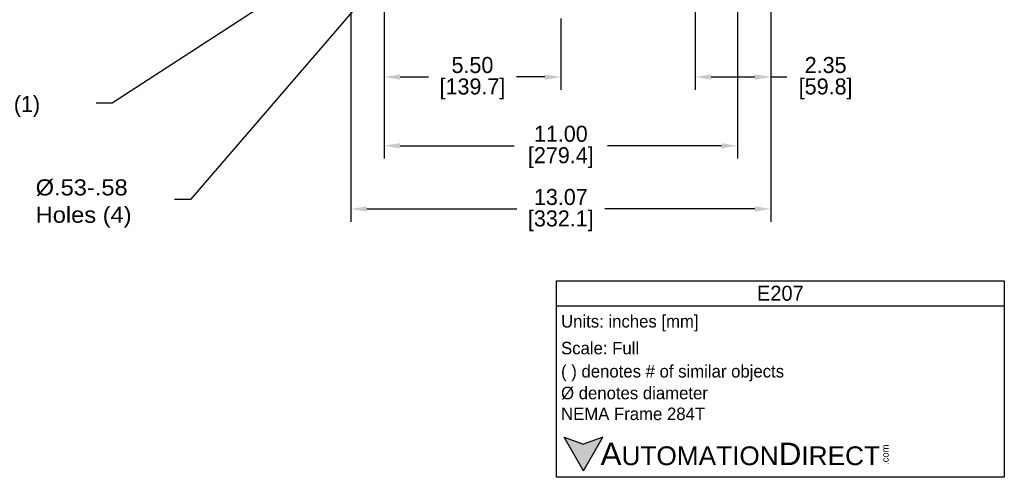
# Model space of a CAD drawing. Header units: inches. Extents: x 909.4 to 974.7, y 897.8 to 937.9.
# Tile 5 of 7: x 943.2 to 973.8, y 897.8 to 912.1. Entities that reach past the tile are written whole.
import ezdxf

# ---------------------------------------------------------------- set-up
doc = ezdxf.new("R2010")
doc.units = ezdxf.units.IN
doc.header["$MEASUREMENT"] = 0
doc.layers.add('Dimensions', color=140, linetype='Continuous')
doc.layers.add('Text', color=140, linetype='Continuous')
doc.styles.add('\\M+2ABAC\\M+2A6A11', font='txt')
doc.dimstyles.new('ADIM1', dxfattribs={"dimtxt": 0.08, "dimasz": 0.12, "dimexe": 0.06, "dimexo": 0.06, "dimgap": 0.06, "dimtad": 0, "dimtih": 1, "dimtoh": 1, "dimzin": 0, "dimdsep": 46, "dimtxsty": 'Standard', "dimsah": 1, "dimcen": 0.09, "dimadec": 0, "dimazin": 0, "dimtfac": 0.75, "dimtdec": 0, "dimtofl": 0, "dimtmove": 0, "dimatfit": 3, "dimfxl": 0, "dimtolj": 1, "dimtzin": 0, "dimarcsym": 0})
doc.dimstyles.get("Standard").update_dxf_attribs({"dimtxt": 0.5, "dimasz": 0.5, "dimexe": 0.4, "dimexo": 0.5, "dimgap": 0.12, "dimtad": 0, "dimtih": 1, "dimtoh": 1, "dimzin": 0, "dimdsep": 46, "dimtxsty": 'Standard', "dimcen": 0, "dimadec": 0, "dimazin": 0, "dimtfac": 1, "dimtofl": 0, "dimtmove": 0, "dimatfit": 3, "dimfxl": 0, "dimtolj": 1, "dimtzin": 0, "dimarcsym": 0})

# ---------------------------------------------------------------- blocks, each defined once
blk = doc.blocks.new('*D5')
at = {"layer": 'Defpoints', "color": 0}
for p in [(954.544, 913.057), (965.544, 913.057), (965.544, 908.178)]:
    blk.add_point(p, dxfattribs=at)
at = {"layer": 'Dimensions', "color": 0, "lineweight": -2}
for p, q in [((954.544, 912.557), (954.544, 907.778)), ((965.544, 912.557), (965.544, 907.778)), ((955.044, 908.178), (958.59, 908.178)), ((965.044, 908.178), (961.497, 908.178))]:
    blk.add_line(p, q, dxfattribs=at)
at = {"layer": 'Dimensions', "color": 0}
for points in [[(955.044, 908.261), (955.044, 908.095), (954.544, 908.178)], [(965.044, 908.261), (965.044, 908.095), (965.544, 908.178)]]:
    blk.add_solid(points, dxfattribs=at)
at = {"layer": 'Dimensions', "color": 0, "char_height": 0.5, "attachment_point": 5}
for s, insert in [('\\A1;11.00', (960.044, 908.548)), ('\\A1;[279.4]', (960.044, 907.808))]:
    blk.add_mtext(s, dxfattribs=dict(at, insert=insert))
blk = doc.blocks.new('*D6')
at = {"layer": 'Defpoints', "color": 0}
for p in [(953.507, 913.506), (966.58, 913.506), (953.507, 906.209)]:
    blk.add_point(p, dxfattribs=at)
at = {"layer": 'Dimensions', "color": 0, "lineweight": -2}
for p, q in [((953.507, 913.006), (953.507, 905.809)), ((966.58, 913.006), (966.58, 905.809)), ((954.007, 906.209), (958.674, 906.209)), ((966.08, 906.209), (961.414, 906.209))]:
    blk.add_line(p, q, dxfattribs=at)
at = {"layer": 'Dimensions', "color": 0}
for points in [[(954.007, 906.292), (954.007, 906.126), (953.507, 906.209)], [(966.08, 906.292), (966.08, 906.125), (966.58, 906.209)]]:
    blk.add_solid(points, dxfattribs=at)
at = {"layer": 'Dimensions', "color": 0, "char_height": 0.5, "attachment_point": 5}
for s, insert in [('\\A1;13.07', (960.044, 906.579)), ('\\A1;[332.1]', (960.044, 905.839))]:
    blk.add_mtext(s, dxfattribs=dict(at, insert=insert))
blk = doc.blocks.new('*D7')
at = {"layer": 'Defpoints', "color": 0}
for p in [(954.544, 913.057), (960.044, 912.641), (954.544, 910.32)]:
    blk.add_point(p, dxfattribs=at)
at = {"layer": 'Dimensions', "color": 0, "lineweight": -2}
for p, q in [((954.544, 912.557), (954.544, 909.92)), ((960.044, 912.141), (960.044, 909.919)), ((955.044, 910.32), (955.924, 910.32)), ((959.544, 910.32), (958.664, 910.32))]:
    blk.add_line(p, q, dxfattribs=at)
at = {"layer": 'Dimensions', "color": 0}
for points in [[(955.044, 910.403), (955.044, 910.236), (954.544, 910.32)], [(959.544, 910.403), (959.544, 910.236), (960.044, 910.319)]]:
    blk.add_solid(points, dxfattribs=at)
at = {"layer": 'Dimensions', "color": 0, "char_height": 0.5, "attachment_point": 5}
for s, insert in [('\\A1;5.50', (957.294, 910.69)), ('\\A1;[139.7]', (957.294, 909.95))]:
    blk.add_mtext(s, dxfattribs=dict(at, insert=insert))
blk = doc.blocks.new('*D8')
at = {"layer": 'Defpoints', "color": 0}
for p in [(964.227, 913.506), (966.58, 913.506), (966.58, 910.32)]:
    blk.add_point(p, dxfattribs=at)
at = {"layer": 'Dimensions', "color": 0, "lineweight": -2}
for p, q in [((964.227, 913.006), (964.227, 909.92)), ((966.58, 913.006), (966.58, 909.92)), ((964.727, 910.32), (966.08, 910.32)), ((966.58, 910.32), (967.08, 910.32))]:
    blk.add_line(p, q, dxfattribs=at)
at = {"layer": 'Dimensions', "color": 0}
for points in [[(964.727, 910.403), (964.727, 910.236), (964.227, 910.32)], [(966.08, 910.403), (966.08, 910.236), (966.58, 910.32)]]:
    blk.add_solid(points, dxfattribs=at)
at = {"layer": 'Dimensions', "color": 0, "char_height": 0.5, "attachment_point": 5}
for s, insert in [('\\A1;2.35', (968.284, 910.69)), ('\\A1;[59.8]', (968.284, 909.95))]:
    blk.add_mtext(s, dxfattribs=dict(at, insert=insert))

msp = doc.modelspace()

# ---------------------------------------------------------------- hatches: boundary and pattern name
at = {"layer": 'Dimensions'}
msp.add_hatch(color=256, dxfattribs=at).paths.add_polyline_path([(961.35, 899.097), (960.749, 898.879), (960.148, 899.097), (960.749, 898.057)])

# ---------------------------------------------------------------- linework, layer by layer
at = {"layer": 'Text'}
for p, q in [((959.907, 903.97), (973.844, 903.97)), ((959.907, 897.85), (959.907, 903.97)), ((973.844, 903.97), (973.844, 897.85)), ((959.907, 903.192), (973.844, 903.192)), ((960.749, 898.057), (960.148, 899.097)), ((960.148, 899.097), (960.749, 898.879)), ((960.749, 898.057), (961.35, 899.097)), ((961.35, 899.097), (960.749, 898.879)), ((973.844, 897.85), (959.907, 897.85))]:
    msp.add_line(p, q, dxfattribs=at)

# ---------------------------------------------------------------- texts
at = {"layer": 'Dimensions'}
msp.add_text('3/8-16 (1)', height=0.5, dxfattribs=at).set_placement((940.942, 909.228))
at = {"layer": 'Dimensions', "width": 1.1}
for s, p in [('%%c.53-.58', (943.704, 906.631)), ('Holes (4)', (943.704, 905.779))]:
    msp.add_text(s, height=0.5, dxfattribs=at).set_placement(p)
at = {"layer": 'Text', "style": '\\M+2ABAC\\M+2A6A11'}
for s, insert, char_height, width, attachment_point in [('E207', (966.875, 903.581), 0.4669, 13.93696, 5), ('{\\fArial|b0|i0|c0|p34;     \\H1.2x;A\\H0.8333x;UTOMATION\\H1.2x;D\\H0.8333x;IRECT}', (960.148, 898.576), 0.58358, 9.90339, 4)]:
    msp.add_mtext(s, dxfattribs=dict(at, insert=insert, char_height=char_height, width=width, attachment_point=attachment_point))
at = {"layer": 'Text', "char_height": 0.38905, "attachment_point": 4}
for s, insert, width in [(' Units: inches [mm]', (959.907, 902.651), 13.97492), (' Scale: Full', (959.907, 901.873), 13.93696), (' ( ) denotes # of similar objects', (959.907, 901.095), 13.93696), (' %%C denotes diameter\\P NEMA Frame 284T', (959.907, 900.149), 13.93696)]:
    msp.add_mtext(s, dxfattribs=dict(at, insert=insert, width=width))
at = {"layer": 'Text', "insert": (970.033, 898.235), "char_height": 0.21009, "width": 0.62257, "attachment_point": 1, "rotation": 90, "style": '\\M+2ABAC\\M+2A6A11'}
msp.add_mtext('{\\fArial|b0|i0|c0|p34;.com}', dxfattribs=at)

# ---------------------------------------------------------------- dimensions: what is measured, and where the dimension line sits
at = {"layer": 'Dimensions'}
for base, p1, p2, picture, middle in [((953.507, 906.209), (966.58, 913.506), (953.507, 913.506), '*D6', (960.044, 906.209)), ((954.544, 910.32), (960.044, 912.641), (954.544, 913.057), '*D7', (957.294, 910.32))]:
    dim = msp.add_linear_dim(base=base, p1=p1, p2=p2, angle=179.9987, dimstyle='Standard', override={"dimpost": '\\X'}, dxfattribs=at)
    dim.commit()
    dim.dimension.update_dxf_attribs({"geometry": picture, "text_midpoint": middle})
for base, p1, p2, picture, middle in [((966.58, 910.32), (964.227, 913.506), (966.58, 913.506), '*D8', (968.284, 910.32)), ((965.544, 908.178), (954.544, 913.057), (965.544, 913.057), '*D5', (960.044, 908.178))]:
    dim = msp.add_linear_dim(base=base, p1=p1, p2=p2, dimstyle='Standard', override={"dimpost": '\\X'}, dxfattribs=at)
    dim.commit()
    dim.dimension.update_dxf_attribs({"geometry": picture, "text_midpoint": middle})

# ---------------------------------------------------------------- leaders
for points, override in [([(954.68, 915.097), (946.084, 909.505), (945.584, 909.505)], {"dimtxt": 0.12, "dimasz": 0.5, "dimexe": 0.0625, "dimexo": 0.12, "dimgap": 0.0625, "dimtol": 1, "dimtp": 13, "dimtm": 2, "dimtdec": 1}), ([(954.544, 913.506), (948.522, 906.506), (948.022, 906.506)], {"dimasz": 0.5, "dimexe": 0.0625, "dimexo": 0.12, "dimgap": 0.0625, "dimtol": 1, "dimtp": 8, "dimtm": 1, "dimtdec": 0})]:
    msp.add_leader(points, dimstyle='ADIM1', override=override, dxfattribs=at)

doc.saveas('drawing.dxf')
